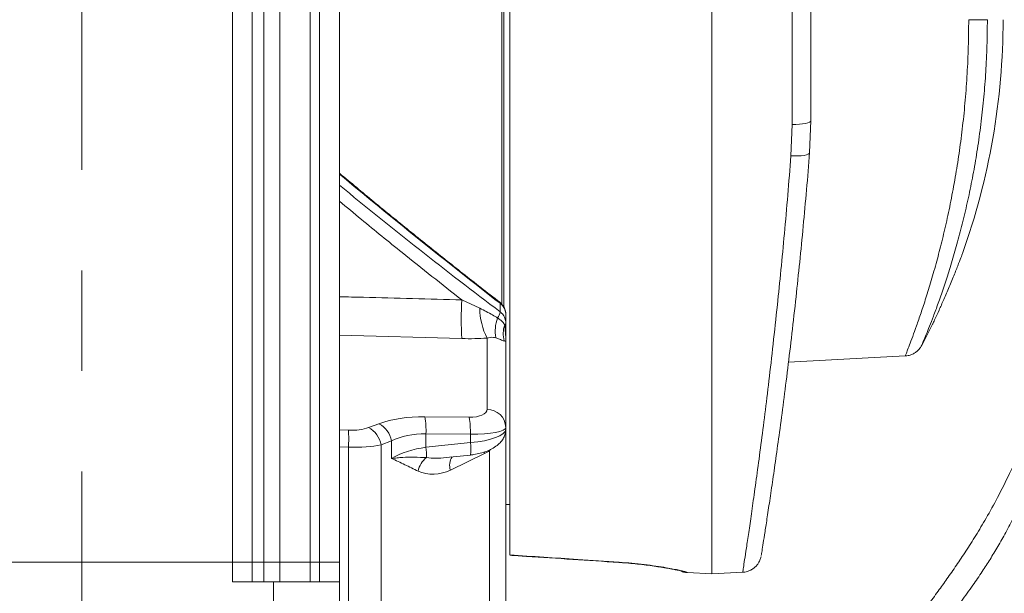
# Model space of a CAD drawing. Header units: millimetres. Extents: x 0 to 8410, y 0 to 5940.
# Tile 236 of 256: x 7472 to 7720, y 1733 to 1878. Entities that reach past the tile are written whole.
import ezdxf

# ---------------------------------------------------------------- set-up
doc = ezdxf.new("R2010")
doc.units = ezdxf.units.MM
doc.header["$LTSCALE"] = 10
doc.linetypes.add('CENTERX2', pattern=[20.32, 12.7, -2.54, 2.54, -2.54])
doc.styles.add('SLDTEXTSTYLE0', font='TXT', dxfattribs={"width": 0.605})
doc.dimstyles.new('SLDDIMSTYLE0', dxfattribs={"dimtxt": 50, "dimasz": 50, "dimexe": 0, "dimexo": 0.0625, "dimgap": 12.5, "dimtad": 1, "dimtoh": 1, "dimdec": 1, "dimrnd": 1e-09, "dimzin": 12, "dimdsep": 46, "dimtxsty": 'SLDTEXTSTYLE0', "dimsah": 1, "dimcen": 0.09, "dimadec": 0, "dimazin": 0, "dimtfac": 1, "dimtofl": 0, "dimtmove": 0, "dimatfit": 3, "dimfxl": 1, "dimfrac": 2, "dimtolj": 1, "dimtzin": 12, "dimarcsym": 0})
doc.dimstyles.new('SLDDIMSTYLE2', dxfattribs={"dimtxt": 50, "dimasz": 50, "dimexe": 0, "dimexo": 0.0625, "dimgap": 12.5, "dimtad": 1, "dimtoh": 1, "dimdec": 1, "dimrnd": 1e-09, "dimzin": 12, "dimdsep": 46, "dimtxsty": 'SLDTEXTSTYLE0', "dimsah": 1, "dimcen": 0.09, "dimadec": 0, "dimazin": 0, "dimtfac": 1, "dimtofl": 0, "dimtmove": 0, "dimatfit": 3, "dimfxl": 1, "dimfrac": 2, "dimtolj": 1, "dimtzin": 12, "dimarcsym": 0})

# ---------------------------------------------------------------- blocks, each defined once
blk = doc.blocks.new('*D47')
at = {"color": 7, "linetype": 'Continuous', "lineweight": 0}
for p, q in [((7724.5, 2078.39), (7724.5, 1048.04)), ((7487.5, 1230.52), (7487.5, 1048.04)), ((7724.5, 1063.04), (7487.5, 1063.04)), ((7724.5, 1063.04), (8199.27, 1063.04))]:
    blk.add_line(p, q, dxfattribs=at)
for points in [[(7487.5, 1063.04), (7537.5, 1055.54), (7537.5, 1070.54)], [(7724.5, 1063.04), (7674.5, 1070.54), (7674.5, 1055.54)]]:
    blk.add_solid(points, dxfattribs=at)
at = {"color": 7, "linetype": 'Continuous', "lineweight": 0, "char_height": 50, "attachment_point": 1, "style": 'SLDTEXTSTYLE0'}
for s, insert in [(' (2x M8)', (7931.58, 1127.5)), ('237', (7817.01, 1127.5))]:
    blk.add_mtext(s, dxfattribs=dict(at, insert=insert))
blk = doc.blocks.new('*D48')
at = {"color": 7, "linetype": 'Continuous', "lineweight": 0}
for p, q in [((7744.5, 2378.39), (7744.5, 1148.04)), ((7724.5, 2078.39), (7724.5, 1148.04)), ((7724.5, 1163.04), (7624.5, 1163.04)), ((7724.5, 1163.04), (7744.5, 1163.04)), ((7744.5, 1163.04), (8163.45, 1163.04))]:
    blk.add_line(p, q, dxfattribs=at)
for points in [[(7724.5, 1163.04), (7674.5, 1170.54), (7674.5, 1155.54)], [(7744.5, 1163.04), (7794.5, 1155.54), (7794.5, 1170.54)]]:
    blk.add_solid(points, dxfattribs=at)
at = {"color": 7, "linetype": 'Continuous', "lineweight": 0, "char_height": 50, "attachment_point": 1, "style": 'SLDTEXTSTYLE0'}
for s, insert in [(' (2x M8)', (7895.76, 1227.5)), ('20', (7819.38, 1227.5))]:
    blk.add_mtext(s, dxfattribs=dict(at, insert=insert))
blk = doc.blocks.new('*D49')
at = {"color": 7, "linetype": 'Continuous', "lineweight": 0}
for p, q in [((7752.5, 2693.39), (7752.5, 1248.04)), ((7724.5, 2078.39), (7724.5, 1248.04)), ((7724.5, 1263.04), (7624.5, 1263.04)), ((7724.5, 1263.04), (7752.5, 1263.04)), ((7752.5, 1263.04), (8163.45, 1263.04))]:
    blk.add_line(p, q, dxfattribs=at)
for points in [[(7724.5, 1263.04), (7674.5, 1270.54), (7674.5, 1255.54)], [(7752.5, 1263.04), (7802.5, 1255.54), (7802.5, 1270.54)]]:
    blk.add_solid(points, dxfattribs=at)
at = {"color": 7, "linetype": 'Continuous', "lineweight": 0, "char_height": 50, "attachment_point": 1, "style": 'SLDTEXTSTYLE0'}
for s, insert in [(' (2x M8)', (7895.76, 1327.5)), ('28', (7819.38, 1327.5))]:
    blk.add_mtext(s, dxfattribs=dict(at, insert=insert))

msp = doc.modelspace()

# ---------------------------------------------------------------- linework, layer by layer
at = {"color": 7, "linetype": 'Continuous', "lineweight": 0}
for p, q in [((7593.500717, 1806.078091), (7593.500717, 2019.794747)), ((7594.000718, 2019.294784), (7594.000718, 1805.402264)), ((7595.500721, 2015.371964), (7595.500721, 1742.851481)), ((7552.500716, 1903.044746), (7552.500716, 1741.044775)), ((7530.50072, 1891.644761), (7530.50072, 1741.044775)), ((7646.500713, 1882.96713), (7646.500713, 1738.044754)), ((7671.500719, 1882.754252), (7671.500719, 1852.485821)), ((7671.500719, 1852.485821), (7671.180627, 1844.49105)), ((7594.500719, 1803.583369), (7594.500719, 1801.430986)), ((7594.500719, 1801.430986), (7594.500719, 1796.892628)), ((7594.500719, 1796.892628), (7594.500719, 1775.069669)), ((7665.838621, 1791.558221), (7695.302448, 1793.102369)), ((7594.500719, 1775.069669), (7594.500719, 1774.612054)), ((7594.500719, 1774.612054), (7594.500719, 1705.370382)), ((7579.440898, 1767.430857), (7585.550762, 1768.082872)), ((7594.500719, 1755.544767), (7595.500721, 1755.544767)), ((7595.500721, 1742.852196), (7595.500721, 1742.851481)), ((7454.500719, 1741.044775), (7525.500717, 1741.044775)), ((7525.500717, 1741.044775), (7530.50072, 1741.044775)), ((7530.50072, 1741.044775), (7530.50072, 1736.04475)), ((7530.50072, 1741.044775), (7533.434051, 1741.044775)), ((7533.434051, 1741.044775), (7537.445086, 1741.044775)), ((7537.445086, 1741.044775), (7545.128836, 1741.044775)), ((7545.128836, 1741.044775), (7547.500717, 1741.044775)), ((7547.500717, 1741.044775), (7552.500716, 1741.044775)), ((7552.500716, 1741.044775), (7552.500716, 1736.04475)), ((7640.374101, 1738.365844), (7646.500713, 1738.044754)), ((7646.500713, 1738.044754), (7654.30238, 1738.453642)), ((7525.500717, 1736.04475), (7535.832903, 1736.04475)), ((7535.832903, 1736.04475), (7535.832903, 1721.044764)), ((7552.500716, 1736.04475), (7535.832903, 1736.04475)), ((7552.500716, 1721.044764), (7552.500716, 1736.04475))]:
    msp.add_line(p, q, dxfattribs=at)
at = {"color": 7, "linetype": 'CENTERX2', "lineweight": 0}
msp.add_line((7487.500719, 1230.520847), (7487.500719, 1930.747697), dxfattribs=at)
at = {"color": 8, "linetype": 'Continuous', "lineweight": 0}
for p, q in [((7533.434051, 1903.044746), (7533.434051, 1741.044775)), ((7537.445086, 1741.044775), (7537.445086, 1903.044746)), ((7545.128836, 1903.044746), (7545.128836, 1741.044775)), ((7547.500717, 1741.044775), (7547.500717, 1903.044746)), ((7525.500717, 1741.044775), (7525.500717, 1891.644761)), ((7666.762403, 1851.533041), (7666.762403, 1882.929817)), ((7666.458315, 1843.655035), (7666.762403, 1851.533041)), ((7583.395569, 1807.246819), (7587.923079, 1805.143938)), ((7593.047201, 1804.262027), (7593.047201, 1806.406513)), ((7583.395569, 1797.490731), (7552.500716, 1798.380867)), ((7589.762396, 1779.631123), (7589.762396, 1797.613397)), ((7574.088558, 1777.744636), (7585.285044, 1777.624175)), ((7552.500716, 1774.419174), (7554.796806, 1774.339214)), ((7559.855348, 1775.027231), (7562.486059, 1776.000783)), ((7574.349522, 1773.443416), (7574.349522, 1770.027235)), ((7585.546001, 1773.322955), (7574.349522, 1773.443416)), ((7585.546001, 1771.2221), (7585.546001, 1773.322955)), ((7554.796806, 1770.039067), (7552.500716, 1770.119027)), ((7554.796806, 1714.05296), (7554.796806, 1770.039067)), ((7565.647646, 1771.630034), (7563.016935, 1770.656511)), ((7563.016935, 1770.656511), (7563.016935, 1712.752328)), ((7565.647646, 1771.630034), (7565.647646, 1767.189339)), ((7574.349522, 1770.027235), (7585.546001, 1771.2221)), ((7590.65777, 1769.502297), (7590.401216, 1769.219384)), ((7589.128456, 1768.466249), (7580.541692, 1764.279887)), ((7589.128456, 1768.466249), (7589.032142, 1768.862114)), ((7590.401216, 1705.137715), (7590.401216, 1769.219384)), ((7525.500717, 1736.04475), (7525.500717, 1741.044775)), ((7533.434051, 1741.044775), (7533.434051, 1736.04475)), ((7537.445086, 1736.04475), (7537.445086, 1741.044775)), ((7545.128836, 1741.044775), (7545.128836, 1736.04475)), ((7547.500717, 1736.04475), (7547.500717, 1741.044775)), ((7640.356055, 1738.407597), (7640.374101, 1738.365844))]:
    msp.add_line(p, q, dxfattribs=at)
at = {"color": 8, "linetype": 'Continuous', "lineweight": 0, "flags": 128}
for points in [[(7671.500719, 1852.485821), (7671.410925, 1852.305815), (7671.14476, 1852.132276), (7670.711807, 1851.971433), (7670.127592, 1851.829067), (7669.413111, 1851.710305), (7668.594024, 1851.619378), (7667.699746, 1851.559594), (7666.762403, 1851.533041)], [(7671.180627, 1844.49105), (7671.075336, 1844.272658), (7670.799292, 1844.075904), (7670.362181, 1843.90764), (7669.779277, 1843.773797), (7669.07098, 1843.679056), (7668.262101, 1843.626723), (7667.380935, 1843.618617), (7666.458315, 1843.655035)], [(7592.972494, 1806.666211), (7593.028306, 1806.58792), (7593.047201, 1806.406513)], [(7623.089186, 1741.005287), (7623.033739, 1740.947828), (7623.023099, 1740.946815)], [(7634.979552, 1739.610061), (7634.512789, 1739.623204), (7634.388811, 1739.642039)]]:
    msp.add_lwpolyline(points, dxfattribs=at)
at = {"color": 7, "linetype": 'Continuous', "lineweight": 0}
for start, end in [(340.26469199, 0), (331.95863539, 333.93684528)]:
    msp.add_arc((7545.000719, 1878.044765), 175, start, end, dxfattribs=at)
at = {"color": 8, "linetype": 'Continuous', "lineweight": 0}
for centre, radius, start, end in [((7662.043745, 1802.368775), 78.799307, 176.4508551, 183.5491449), ((7604.687577, 1805.248734), 16.764826, 180.35815529, 207.09310989), ((7589.264334, 1804.841189), 3.826945, 325.47094418, 351.29554009), ((7601.630231, 1799.264277), 9.82313, 159.70178761, 189.25617394), ((7600.7705, 1798.740583), 6.933785, 161.13421379, 195.52239093), ((7593.912024, 1801.494808), 0.592145, 300.12424575, 353.8124918), ((7589.733313, 1774.85916), 4.772052, 2.52830267, 89.65081286), ((7550.266814, 1774.140794), 24.092803, 358.34131288, 8.60268481), ((7561.462024, 1774.020298), 24.09407, 358.34148511, 8.60231481), ((7505.80895, 1772.189141), 49.035017, 357.48690501, 2.51309499), ((7556.869644, 1769.538666), 6.248101, 10.30625043, 61.45440889), ((7559.500197, 1770.512113), 6.248269, 10.30668044, 61.45360784), ((7556.583171, 1767.812265), 17.903891, 358.74727973, 7.10652522), ((7577.831307, 1769.640782), 7.875091, 348.59005027, 11.583738), ((7577.918382, 1762.886807), 5.688658, 127.1524968, 168.70218099), ((7583.782598, 1765.550419), 3.481053, 144.06369047, 201.4066582), ((7640.616033, 1743.399565), 4.998733, 249.09986542, 267.01877517)]:
    msp.add_arc(centre, radius, start, end, dxfattribs=at)
for centre, major_axis, ratio, start_param, end_param in [((7605.500796, 1869.749086), (214.390881, -173.793036), 0.2079578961, 4.6331428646, 4.822085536), ((7594.066794, 1873.358037), (205.597154, -166.664521), 0.2079578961, 4.6786927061, 4.8745067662), ((7584.762398, 1779.924819), (4.997165, -0.370368), 0.4545125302, 4.8507824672, 6.3168590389), ((7576.17913, 1768.542023), (19.988662, -1.481472), 0.4545125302, 1.7091898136, 2.3585984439), ((7554.378117, 1778.010743), (7.995465, -0.592589), 0.4545125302, 4.7984225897, 5.5001910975), ((7584.500719, 1775.363351), (9.999809, -0.306176), 0.2018960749, 4.8232903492, 6.2893669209), ((7584.500719, 1774.200896), (9.999057, 0.452858), 0.3032783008, 4.8033741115, 6.2694506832), ((7575.91745, 1763.980555), (14.953009, -1.913877), 0.6198864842, 1.7546912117, 2.4040998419), ((7554.116437, 1773.449275), (12.999337, -0.504118), 0.260423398, 4.7748477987, 5.4766163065), ((7575.91745, 1761.809772), (14.976054, 1.528575), 0.5542690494, 1.6190032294, 2.2684118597), ((7579.522275, 1770.456571), (8.858615, 1.098511), 0.3356948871, 4.0662396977, 4.6616070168), ((7588.762104, 1776.143925), (4.760503, 7.793206), 0.6585247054, 3.9418130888, 4.1258064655), ((7576.78366, 1770.303987), (8.290956, 1.907256), 0.8199545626, 3.971263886, 4.9875933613)]:
    msp.add_ellipse(centre, major_axis=major_axis, ratio=ratio, start_param=start_param, end_param=end_param, dxfattribs=at)
at = {"color": 7, "linetype": 'Continuous', "lineweight": 0}
for points, knots in [([(7684.390462, 1643.540219), (7686.166478, 1646.630988), (7689.595744, 1652.598882), (7694.547256, 1660.993169), (7699.101697, 1668.286837), (7703.245573, 1674.551027), (7707.005945, 1679.993052), (7710.584959, 1685.006832), (7713.963828, 1689.629949), (7717.144023, 1693.915177), (7719.956746, 1697.681528), (7723.174911, 1701.991752), (7726.971161, 1707.111531), (7731.578911, 1713.474278), (7736.483247, 1720.482947), (7740.877764, 1727.115853), (7744.592183, 1733.08374), (7747.58525, 1738.152996), (7750.560935, 1743.510028), (7753.493958, 1749.172214), (7756.357989, 1755.157176), (7759.121618, 1761.485952), (7761.689065, 1767.957093), (7763.709265, 1773.523438), (7765.188909, 1777.866145), (7766.186711, 1780.912974), (7766.991518, 1783.449276), (7767.630983, 1785.514096), (7768.223081, 1787.462091), (7768.891157, 1789.702342), (7769.772559, 1792.730349), (7770.881082, 1796.665458), (7772.195479, 1801.534529), (7773.581607, 1806.938918), (7774.931839, 1812.503704), (7776.476105, 1819.231889), (7778.101269, 1826.876907), (7779.732788, 1835.337648), (7781.136105, 1843.358391), (7782.380221, 1851.252202), (7783.483019, 1859.133508), (7784.427498, 1866.874334), (7785.152948, 1873.850238), (7785.706328, 1880.111816), (7786.137702, 1885.842714), (7786.514359, 1891.915344), (7786.806778, 1898.052231), (7787.015623, 1904.331203), (7787.13292, 1910.459111), (7787.157955, 1916.40999), (7787.106486, 1921.606248), (7787.015601, 1925.803609), (7786.907625, 1929.274476), (7786.774011, 1932.67308), (7786.589261, 1936.506384), (7786.324542, 1941.003879), (7785.974722, 1945.926184), (7785.430122, 1952.408053), (7784.635659, 1960.173646), (7783.527419, 1968.963457), (7782.388503, 1976.572763), (7781.280897, 1983.101275), (7780.153939, 1989.0997), (7778.772606, 1995.663977), (7777.013585, 2002.935448), (7774.918847, 2010.505488), (7772.652261, 2018.029126), (7771.110918, 2022.943187), (7770.352832, 2025.360093)], [0, 0, 0, 0, 0.0272402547, 0.0525975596, 0.0759900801, 0.0975872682, 0.1175539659, 0.1359743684, 0.1557416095, 0.1734095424, 0.1889726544, 0.202619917, 0.226670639, 0.2512032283, 0.2762639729, 0.3019602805, 0.3168828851, 0.3320212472, 0.3474184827, 0.3631193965, 0.3791710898, 0.3956245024, 0.4125514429, 0.4283238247, 0.4369303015, 0.4443122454, 0.450418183, 0.4552072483, 0.4591235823, 0.4643522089, 0.4711987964, 0.4806505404, 0.4921809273, 0.5054152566, 0.5183790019, 0.5307985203, 0.5518759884, 0.5708700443, 0.5885864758, 0.6064489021, 0.6244122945, 0.6419012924, 0.658694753, 0.671404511, 0.6840241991, 0.6972099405, 0.7121838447, 0.725211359, 0.7393340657, 0.7532848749, 0.7651214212, 0.7741843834, 0.7814399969, 0.7884066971, 0.7969906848, 0.8071749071, 0.8186163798, 0.8300767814, 0.8507833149, 0.8709357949, 0.8894389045, 0.9023305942, 0.9152991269, 0.9303288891, 0.9472740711, 0.9654357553, 0.9830001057, 1, 1, 1, 1]), ([(7684.117577, 1650.937513), (7685.871787, 1654.014455), (7689.270794, 1659.976425), (7694.202111, 1668.432336), (7698.787867, 1675.923316), (7703.011234, 1682.431087), (7706.888325, 1688.119603), (7710.62524, 1693.372392), (7714.201445, 1698.206102), (7717.591668, 1702.670862), (7720.594441, 1706.5857), (7723.870433, 1710.868416), (7727.547825, 1715.758883), (7731.727664, 1721.605259), (7735.89891, 1727.96489), (7739.721235, 1734.485852), (7743.173279, 1741.006776), (7746.264435, 1747.399674), (7749.3111, 1754.305526), (7752.313132, 1761.776829), (7755.242832, 1769.769803), (7757.466555, 1776.542126), (7758.997713, 1781.654479), (7759.8834, 1784.770441), (7760.59197, 1787.377566), (7761.140043, 1789.469733), (7761.619873, 1791.35457), (7762.134219, 1793.433659), (7762.799654, 1796.225865), (7763.62949, 1799.891079), (7764.600535, 1804.48008), (7765.604453, 1809.63339), (7766.556184, 1814.991116), (7767.608984, 1821.510254), (7768.653873, 1828.930468), (7769.612038, 1837.13786), (7770.361355, 1844.904912), (7770.958177, 1852.530612), (7771.421966, 1860.134018), (7771.755219, 1867.590801), (7771.969966, 1874.900098), (7772.077434, 1882.126245), (7772.085707, 1889.712514), (7771.9938, 1896.72264), (7771.826763, 1903.309461), (7771.619378, 1909.159659), (7771.355107, 1914.90445), (7771.070706, 1919.991023), (7770.805079, 1924.133886), (7770.56694, 1927.505447), (7770.32195, 1930.72092), (7770.031214, 1934.264079), (7769.657828, 1938.450461), (7769.205495, 1943.084143), (7768.547246, 1949.245137), (7767.656752, 1956.653047), (7766.496009, 1965.052759), (7765.354131, 1972.343153), (7764.276572, 1978.582516), (7763.207218, 1984.282355), (7761.921157, 1990.497133), (7760.294219, 1997.404985), (7758.352984, 2004.618565), (7756.248729, 2011.800753), (7754.816933, 2016.492548), (7754.113129, 2018.798813)], [0, 0, 0, 0, 0.0282131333, 0.0546665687, 0.0792171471, 0.1019408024, 0.1229776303, 0.1424173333, 0.1633528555, 0.1822023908, 0.1990072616, 0.2138124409, 0.2375179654, 0.2614681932, 0.2856584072, 0.3101023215, 0.3289671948, 0.3481611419, 0.3678630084, 0.3883053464, 0.4097268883, 0.4315814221, 0.4406481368, 0.4484678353, 0.4549620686, 0.4600645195, 0.4639632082, 0.4688673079, 0.4753633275, 0.4844202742, 0.4955708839, 0.5085803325, 0.5214746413, 0.5338681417, 0.5549560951, 0.5739749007, 0.5916592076, 0.6094727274, 0.6273779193, 0.6448170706, 0.6615452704, 0.6783849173, 0.6952217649, 0.714452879, 0.7272680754, 0.7411598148, 0.7552630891, 0.7673586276, 0.7766756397, 0.7842049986, 0.7909240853, 0.7991604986, 0.8089905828, 0.8202265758, 0.8316188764, 0.8521872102, 0.8722396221, 0.8907306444, 0.9036209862, 0.9163658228, 0.9311401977, 0.9478398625, 0.9658117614, 0.9831946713, 1, 1, 1, 1]), ([(7739.755741, 2012.998089), (7740.333472, 2011.223363), (7741.5144, 2007.595682), (7743.27071, 2002.000638), (7744.95287, 1996.207897), (7746.404064, 1990.549183), (7747.523003, 1985.426036), (7748.326362, 1981.198031), (7748.947715, 1977.531962), (7749.495452, 1973.938857), (7750.042764, 1969.866608), (7750.579679, 1965.212225), (7751.105093, 1959.736706), (7751.560314, 1953.697638), (7751.914295, 1947.342216), (7752.15239, 1941.227187), (7752.284619, 1935.902955), (7752.349275, 1931.485574), (7752.376337, 1927.896488), (7752.382186, 1924.234491), (7752.362098, 1919.855416), (7752.29511, 1914.484297), (7752.164673, 1908.496155), (7751.976075, 1902.450459), (7751.745152, 1896.67546), (7751.480998, 1891.192638), (7751.176936, 1885.743261), (7750.84194, 1880.458524), (7750.489765, 1875.478486), (7750.161136, 1871.204187), (7749.853568, 1867.46695), (7749.518061, 1863.623614), (7749.087788, 1859.01321), (7748.517125, 1853.401464), (7747.816106, 1847.157851), (7747.009913, 1840.678291), (7746.104895, 1834.117831), (7744.991464, 1826.843802), (7743.688446, 1819.253548), (7742.236507, 1811.75849), (7740.85729, 1805.356325), (7739.529385, 1799.74421), (7738.174425, 1794.50398), (7736.658468, 1789.109625), (7734.879445, 1783.299849), (7732.765212, 1776.970646), (7730.360991, 1770.288266), (7727.824797, 1763.749436), (7725.263983, 1757.772363), (7722.891843, 1752.773372), (7720.704192, 1748.567049), (7718.696446, 1744.995894), (7716.724509, 1741.724882), (7714.639804, 1738.478907), (7712.236028, 1734.953957), (7709.339889, 1730.918754), (7706.189394, 1726.696468), (7702.838716, 1722.289293), (7699.348332, 1717.714596), (7695.471418, 1712.575485), (7691.208214, 1706.763707), (7686.92868, 1700.670492), (7682.661891, 1694.306863), (7678.446267, 1687.72442), (7673.954102, 1680.32707), (7669.205631, 1672.199893), (7665.957559, 1666.536901), (7664.293877, 1663.636282)], [0, 0, 0, 0, 0.0135039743, 0.027603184, 0.0424270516, 0.0571440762, 0.0698677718, 0.0803741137, 0.0882964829, 0.0967892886, 0.1066894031, 0.1180525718, 0.1307315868, 0.1465570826, 0.1619746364, 0.1769257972, 0.1909924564, 0.2006616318, 0.2090288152, 0.2170776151, 0.2272791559, 0.240874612, 0.2561569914, 0.2708754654, 0.2849169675, 0.2982553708, 0.3108705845, 0.3246950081, 0.3368581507, 0.3472812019, 0.3559739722, 0.3642317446, 0.3754670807, 0.3898343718, 0.4055087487, 0.4214863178, 0.4377142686, 0.4541323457, 0.4755937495, 0.4944623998, 0.5105843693, 0.5242368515, 0.5375434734, 0.5512923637, 0.5667579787, 0.5841866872, 0.6034008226, 0.6236833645, 0.6425489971, 0.6600970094, 0.6742666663, 0.6877086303, 0.7004429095, 0.7129822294, 0.7277458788, 0.7451840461, 0.7654717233, 0.7834769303, 0.8034059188, 0.8253227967, 0.8492888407, 0.8753677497, 0.8973933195, 0.920836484, 0.9457871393, 0.9722318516, 1, 1, 1, 1]), ([(7744.841299, 2015.052781), (7745.576383, 2012.626146), (7747.075128, 2007.678545), (7749.250387, 2000.125474), (7751.198171, 1992.620618), (7752.76358, 1985.576345), (7753.995905, 1979.288817), (7755.050568, 1973.364191), (7756.04091, 1967.3039), (7756.967451, 1961.062405), (7757.813566, 1954.761225), (7758.566522, 1948.548398), (7759.244226, 1942.298735), (7759.782534, 1936.704051), (7760.188172, 1932.009119), (7760.484734, 1928.264116), (7760.757973, 1924.517112), (7761.052032, 1920.076868), (7761.366972, 1914.590713), (7761.65342, 1908.434069), (7761.872104, 1902.19334), (7762.014099, 1896.237299), (7762.087766, 1890.596164), (7762.10265, 1885.004535), (7762.058931, 1879.588789), (7761.962588, 1874.48392), (7761.837719, 1870.095282), (7761.696286, 1866.249658), (7761.520679, 1862.291106), (7761.267948, 1857.546246), (7760.891368, 1851.779839), (7760.377385, 1845.363328), (7759.733318, 1838.694275), (7758.958031, 1831.924332), (7757.949005, 1824.399547), (7756.711833, 1816.536366), (7755.286538, 1808.766088), (7753.907187, 1802.126526), (7752.567814, 1796.311151), (7751.200009, 1790.896651), (7749.54754, 1784.902201), (7747.429507, 1777.952656), (7744.67274, 1769.872154), (7741.495216, 1761.436548), (7738.104674, 1753.388306), (7735.022482, 1746.888552), (7732.372197, 1741.803892), (7730.139139, 1737.818599), (7727.983629, 1734.217091), (7725.778361, 1730.746485), (7723.317966, 1727.09473), (7720.405852, 1722.994842), (7717.262851, 1718.756855), (7713.936718, 1714.3769), (7710.482443, 1709.863376), (7706.65058, 1704.815409), (7702.430775, 1699.108357), (7698.181319, 1693.100658), (7693.936023, 1686.803386), (7689.733195, 1680.265399), (7685.244566, 1672.883824), (7680.490616, 1664.732504), (7677.235911, 1659.0406), (7675.567469, 1656.122789)], [0, 0, 0, 0, 0.0180485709, 0.0367987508, 0.0559435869, 0.073227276, 0.0881551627, 0.1015516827, 0.1160679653, 0.1318754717, 0.1464804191, 0.1613435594, 0.1764492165, 0.1912568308, 0.2013785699, 0.2100159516, 0.218014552, 0.2281356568, 0.2417110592, 0.2571545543, 0.2720349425, 0.2861885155, 0.2995892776, 0.3122184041, 0.3260167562, 0.3381660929, 0.3485894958, 0.357295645, 0.3655862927, 0.3768318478, 0.3911744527, 0.4068015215, 0.4227660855, 0.4390199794, 0.4555081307, 0.4771034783, 0.4960975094, 0.5123353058, 0.5260830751, 0.539424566, 0.5531351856, 0.5718717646, 0.5935010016, 0.6178023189, 0.6418537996, 0.6638123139, 0.6784521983, 0.6923248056, 0.7054760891, 0.7180777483, 0.7324809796, 0.749578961, 0.7695300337, 0.7872601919, 0.8068888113, 0.8284617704, 0.8520203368, 0.8776167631, 0.8992152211, 0.9221994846, 0.9466784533, 0.9726660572, 1, 1, 1, 1]), ([(7674.210838, 1657.619342), (7675.957102, 1660.674172), (7679.344222, 1666.599433), (7684.263822, 1675.02424), (7688.850234, 1682.53166), (7693.086525, 1689.085998), (7696.986648, 1694.840297), (7700.75655, 1700.174922), (7704.378138, 1705.105425), (7707.822185, 1709.666593), (7710.87817, 1713.663915), (7714.181853, 1717.98447), (7717.842508, 1722.835587), (7721.925182, 1728.495693), (7725.910444, 1734.495106), (7729.474809, 1740.536945), (7732.652809, 1746.550065), (7735.480126, 1752.445444), (7738.274502, 1758.854493), (7741.060526, 1765.862726), (7743.848782, 1773.481792), (7746.017397, 1780.020573), (7747.533801, 1785.012062), (7748.417969, 1788.072534), (7749.125146, 1790.62837), (7749.671681, 1792.674019), (7750.151008, 1794.518527), (7750.666517, 1796.557052), (7751.334905, 1799.297016), (7752.169815, 1802.889817), (7753.149987, 1807.376229), (7754.170192, 1812.396242), (7755.149461, 1817.598339), (7756.253358, 1823.918838), (7757.387966, 1831.112353), (7758.495252, 1839.076319), (7759.429191, 1846.623447), (7760.249651, 1854.046929), (7760.973921, 1861.454091), (7761.530351, 1867.765186), (7761.816991, 1871.583294), (7761.920682, 1872.964487)], [0, 0, 0, 0, 0.0435163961, 0.0844060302, 0.1224338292, 0.1576710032, 0.1903068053, 0.2204685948, 0.2529561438, 0.2822328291, 0.3083908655, 0.3315234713, 0.3677804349, 0.4041133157, 0.440768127, 0.4775949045, 0.5058458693, 0.5344902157, 0.563828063, 0.5943294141, 0.6265060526, 0.6598416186, 0.6738127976, 0.685858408, 0.6958368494, 0.7036289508, 0.7095827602, 0.7171411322, 0.7271215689, 0.7410191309, 0.7581270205, 0.7779589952, 0.7975147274, 0.8163191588, 0.848315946, 0.8771482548, 0.9040452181, 0.9311643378, 0.9584235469, 0.9849598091, 1, 1, 1, 1]), ([(7749.583891, 1864.410445), (7749.398097, 1863.358578), (7748.979233, 1860.987206), (7748.101509, 1856.166523), (7746.913957, 1849.878688), (7745.423736, 1842.380099), (7743.836701, 1834.79295), (7742.092803, 1826.875967), (7740.251896, 1819.00101), (7738.389678, 1811.544801), (7736.683222, 1805.137243), (7735.086034, 1799.495029), (7733.500617, 1794.2256), (7731.770227, 1788.823716), (7729.772795, 1783.019176), (7727.4133, 1776.701944), (7724.680263, 1770.018112), (7721.720632, 1763.470663), (7718.701381, 1757.459292), (7715.839146, 1752.279345), (7713.155845, 1747.791851), (7710.647909, 1743.852955), (7708.223785, 1740.229199), (7705.898825, 1736.883976), (7703.50461, 1733.535252), (7700.916445, 1729.993655), (7697.940021, 1725.986605), (7694.553095, 1721.465308), (7690.734089, 1716.359388), (7686.462225, 1710.57123), (7681.722268, 1703.977647), (7676.908586, 1697.000282), (7672.058506, 1689.613986), (7667.223484, 1681.831586), (7662.059973, 1673.095998), (7658.512199, 1666.956593), (7656.688145, 1663.800076)], [0, 0, 0, 0, 0.0121245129, 0.0273339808, 0.055681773, 0.0849290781, 0.1144809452, 0.1442150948, 0.1777209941, 0.2073140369, 0.232776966, 0.254487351, 0.275573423, 0.2972386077, 0.3215071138, 0.3489454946, 0.3792595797, 0.4118214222, 0.4426542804, 0.4714174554, 0.4968911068, 0.5209688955, 0.5436931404, 0.5661617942, 0.5868730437, 0.6107555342, 0.6379476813, 0.6685847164, 0.7027957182, 0.7407043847, 0.7824375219, 0.8281319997, 0.8669486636, 0.9085265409, 0.9529697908, 1, 1, 1, 1]), ([(7671.180627, 1844.49105), (7670.921098, 1841.340135), (7670.402038, 1835.038302), (7669.554899, 1825.790794), (7668.666235, 1816.744425), (7667.707748, 1807.645989), (7666.696562, 1798.655736), (7665.63839, 1789.803986), (7664.586899, 1781.483033), (7663.576842, 1773.87167), (7662.636319, 1767.07642), (7661.771206, 1761.045298), (7660.989276, 1755.760045), (7660.315083, 1751.321597), (7659.769006, 1747.798114), (7659.348642, 1745.130263), (7659.076679, 1743.420865), (7658.948949, 1742.625212), (7658.966322, 1742.733345), (7658.970914, 1742.761925)], [0, 0, 0, 0, 0.0551421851, 0.1102844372, 0.166620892, 0.2229575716, 0.2855243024, 0.3480909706, 0.4124313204, 0.4767711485, 0.5385037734, 0.6002359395, 0.6637184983, 0.727200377, 0.7888081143, 0.8504153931, 0.9138189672, 0.9772223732, 1, 1, 1, 1]), ([(7592.972643, 1806.666091), (7591.379035, 1807.902137), (7586.763412, 1811.482142), (7579.146746, 1817.486921), (7570.152436, 1824.702324), (7561.26814, 1831.949336), (7555.404068, 1836.841508), (7552.500716, 1839.263663)], [0, 0, 0, 0, 0.1176042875, 0.3406215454, 0.5627017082, 0.783489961, 1, 1, 1, 1]), ([(7702.863923, 1802.554623), (7703.174621, 1803.222866), (7703.795231, 1804.55766), (7705.067698, 1807.40243), (7706.424144, 1810.566836), (7707.740635, 1813.78661), (7708.819078, 1816.549434), (7709.490421, 1818.329084), (7709.778937, 1819.109194), (7709.730907, 1818.979522), (7709.720871, 1818.952427)], [0, 0, 0, 0, 0.1352516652, 0.2701607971, 0.4138178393, 0.561999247, 0.7063224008, 0.841317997, 0.966842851, 1, 1, 1, 1]), ([(7339.268527, 1815.904692), (7339.081036, 1815.859021), (7338.066257, 1815.611834), (7336.228847, 1815.072172), (7333.305757, 1814.175861), (7329.615027, 1812.914371), (7324.930885, 1811.105868), (7319.703806, 1808.784435), (7314.264841, 1805.989111), (7309.200103, 1802.913953), (7304.563397, 1799.600622), (7300.410742, 1796.107349), (7296.706742, 1792.332337), (7293.669614, 1788.584573), (7291.378643, 1785.200557), (7289.821321, 1782.483291), (7288.769223, 1780.399895), (7287.932828, 1778.579652), (7287.06982, 1776.501076), (7286.101115, 1773.821747), (7285.10316, 1770.487009), (7284.201534, 1766.578717), (7283.415208, 1761.716511), (7282.925554, 1756.204303), (7282.813929, 1750.298255), (7283.069109, 1744.763322), (7283.607469, 1739.680857), (7284.296692, 1735.180366), (7284.949905, 1731.547537), (7285.478421, 1728.799062), (7285.885101, 1726.743124), (7286.293184, 1724.707097), (7286.781616, 1722.292491), (7287.417998, 1719.177469), (7288.32429, 1714.769321), (7289.457726, 1709.250732), (7290.714868, 1702.975366), (7291.879191, 1696.949937), (7292.938284, 1691.397176), (7293.90751, 1686.313448), (7294.820788, 1681.557953), (7295.718191, 1676.972405), (7296.570972, 1672.806717), (7297.414868, 1668.927705), (7298.291264, 1665.176677), (7299.334787, 1661.133685), (7300.570188, 1656.870054), (7301.937668, 1652.711464), (7303.270149, 1649.153488), (7304.430926, 1646.382498), (7305.386818, 1644.296214), (7306.340903, 1642.371863), (7307.455865, 1640.299495), (7308.892946, 1637.889659), (7310.58624, 1635.384301), (7312.804137, 1632.518929), (7315.41914, 1629.76466), (7318.056115, 1627.744864), (7320.273398, 1626.49517), (7322.236115, 1625.642897), (7324.585401, 1624.941974), (7326.99564, 1624.527182), (7329.118324, 1624.352507), (7330.867284, 1624.306222), (7332.45968, 1624.325641), (7334.194912, 1624.399706), (7336.233969, 1624.539929), (7338.690143, 1624.758194), (7341.295135, 1625.001197), (7344.241607, 1625.259293), (7347.539663, 1625.537028), (7351.529062, 1625.860649), (7355.885892, 1626.204668), (7360.492952, 1626.562528), (7364.87341, 1626.900582), (7369.088358, 1627.227751), (7373.192331, 1627.550263), (7377.410702, 1627.887084), (7381.425543, 1628.213209), (7385.223246, 1628.525044), (7388.992818, 1628.833072), (7393.324292, 1629.180854), (7398.489564, 1629.581519), (7404.448804, 1630.015596), (7410.882671, 1630.446822), (7417.465479, 1630.858188), (7424.120337, 1631.246153), (7431.465274, 1631.652229), (7439.363028, 1632.036774), (7447.535978, 1632.27339), (7455.078992, 1632.32707), (7461.889327, 1632.304421), (7467.983315, 1632.263175), (7473.672284, 1632.221051), (7480.121245, 1632.170441), (7487.797498, 1632.111371), (7496.879956, 1632.049154), (7506.739105, 1631.986835), (7517.01623, 1631.922906), (7527.547002, 1631.856772), (7538.155715, 1631.792104), (7549.038811, 1631.72784), (7560.181473, 1631.675376), (7571.554577, 1631.647804), (7583.060108, 1631.655627), (7594.49172, 1631.681491), (7605.583249, 1631.709774), (7616.081785, 1631.726229), (7625.238581, 1631.736816), (7633.209063, 1631.747407), (7640.256254, 1631.763558), (7646.853312, 1631.783597), (7652.905379, 1631.800696), (7658.31022, 1631.806229), (7663.000775, 1631.792509), (7666.914646, 1631.761568), (7670.04942, 1631.718539), (7672.459088, 1631.672075), (7674.23044, 1631.641377), (7675.412553, 1631.640659), (7676.314771, 1631.71889), (7677.109461, 1631.90385), (7677.891401, 1632.200032), (7678.593507, 1632.589578), (7679.206604, 1633.043505), (7679.766437, 1633.56177), (7680.435174, 1634.404896), (7681.040262, 1635.617529), (7681.381157, 1637.078426), (7681.380548, 1638.615558), (7681.015356, 1640.16122), (7680.311151, 1641.572394), (7679.347542, 1642.726328), (7678.144496, 1643.602165), (7677.071339, 1644.042209), (7676.228912, 1644.220404), (7675.525514, 1644.284658), (7674.695266, 1644.243072), (7673.640391, 1643.988925), (7672.515443, 1643.398079), (7671.442531, 1642.474623), (7671.026203, 1641.57938), (7670.816786, 1641.129062)], [0, 0, 0, 0, 0.0007560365, 0.0040919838, 0.0074441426, 0.0126392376, 0.0191701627, 0.0267681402, 0.0345869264, 0.0426268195, 0.0495225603, 0.0565422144, 0.0636499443, 0.0702838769, 0.0757810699, 0.0801426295, 0.0830127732, 0.0853144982, 0.0883292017, 0.0922582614, 0.0970917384, 0.1028323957, 0.1091051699, 0.1179314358, 0.1263267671, 0.134314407, 0.1419159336, 0.1490068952, 0.1549527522, 0.1587342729, 0.16171482, 0.164408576, 0.1680813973, 0.1728006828, 0.1785836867, 0.1879120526, 0.1972080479, 0.2058093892, 0.2136657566, 0.2207372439, 0.2272595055, 0.2336893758, 0.2400149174, 0.2448596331, 0.2502322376, 0.2561511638, 0.262583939, 0.2694271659, 0.2755372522, 0.2798884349, 0.2834543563, 0.2864594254, 0.2902157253, 0.2949312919, 0.3004682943, 0.3057939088, 0.3139891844, 0.3209335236, 0.3240806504, 0.3279558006, 0.3328335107, 0.3380243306, 0.3421390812, 0.3453786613, 0.3484048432, 0.3514935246, 0.3555223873, 0.360549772, 0.3659240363, 0.3704256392, 0.3767234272, 0.3835147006, 0.3910409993, 0.398495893, 0.4058930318, 0.4118923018, 0.4181356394, 0.4246425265, 0.4307883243, 0.4357871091, 0.4410898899, 0.4469402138, 0.4541563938, 0.4627265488, 0.4715829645, 0.480444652, 0.4893108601, 0.4981791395, 0.5095162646, 0.5203480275, 0.530317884, 0.539310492, 0.5472020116, 0.5541986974, 0.5614743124, 0.5721707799, 0.5837493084, 0.5963236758, 0.6100378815, 0.6234666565, 0.6374932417, 0.6521624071, 0.6675399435, 0.6836923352, 0.7006025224, 0.7180114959, 0.735654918, 0.7533079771, 0.7707540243, 0.7853226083, 0.8003052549, 0.8154783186, 0.8305489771, 0.8451375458, 0.8587713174, 0.8711998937, 0.8824612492, 0.8926407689, 0.9018606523, 0.9101807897, 0.9170784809, 0.9227584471, 0.9274852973, 0.9313867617, 0.9334196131, 0.9366944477, 0.9410847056, 0.9462120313, 0.951824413, 0.9576494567, 0.9627848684, 0.9672293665, 0.972185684, 0.976401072, 0.9800239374, 0.9816211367, 0.9831677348, 0.9853725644, 0.9883675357, 0.9920991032, 0.9960257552, 1, 1, 1, 1]), ([(7594.464756, 1803.627238), (7594.470539, 1803.790251), (7594.489105, 1804.313581), (7594.199969, 1805.163013), (7593.688691, 1806.047133), (7593.184209, 1806.462048), (7592.957101, 1806.648836)], [0, 0, 0, 0, 0.1390538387, 0.4464113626, 0.7507840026, 1, 1, 1, 1]), ([(7702.204279, 1801.157847), (7702.192318, 1801.132799), (7702.155166, 1801.054997), (7702.448428, 1801.668987), (7702.762661, 1802.338781), (7702.863923, 1802.554623)], [0, 0, 0, 0, 0.2434637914, 0.7562056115, 1, 1, 1, 1]), ([(7695.299736, 1793.130383), (7695.549055, 1793.1453), (7696.116613, 1793.179257), (7696.937958, 1793.450415), (7697.709217, 1793.847299), (7698.329014, 1794.314485), (7698.798766, 1794.787977), (7699.1285, 1795.214448), (7699.328461, 1795.530033), (7699.429518, 1795.709899), (7699.460659, 1795.769797), (7699.474773, 1795.796946)], [0, 0, 0, 0, 0.1352279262, 0.3078364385, 0.4646170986, 0.605235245, 0.7279315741, 0.8281882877, 0.9028657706, 0.9559731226, 1, 1, 1, 1]), ([(7585.550762, 1768.082872), (7585.84192, 1768.118238), (7586.688143, 1768.221027), (7588.056975, 1768.5067), (7589.600399, 1768.98782), (7591.050505, 1769.639943), (7592.29228, 1770.442008), (7593.275327, 1771.371815), (7593.965668, 1772.375839), (7594.413977, 1773.462321), (7594.471989, 1774.231242), (7594.500719, 1774.612054)], [0, 0, 0, 0, 0.0621628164, 0.1806704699, 0.303176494, 0.4323035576, 0.5704673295, 0.6906791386, 0.7990001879, 0.9004538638, 1, 1, 1, 1]), ([(7738.554767, 1754.62319), (7737.38733, 1752.36653), (7735.073948, 1747.894756), (7731.684658, 1742.099052), (7728.575899, 1737.095339), (7725.79779, 1732.853484), (7723.168911, 1728.992519), (7720.648294, 1725.397096), (7718.045299, 1721.758331), (7715.151594, 1717.783184), (7711.817242, 1713.269346), (7708.202603, 1708.417678), (7704.318107, 1703.198866), (7700.169509, 1697.564901), (7695.567911, 1691.178645), (7690.862788, 1684.413532), (7686.101406, 1677.227698), (7681.333218, 1669.612777), (7676.219074, 1660.976782), (7672.698768, 1654.880359), (7670.886299, 1651.74155)], [0, 0, 0, 0, 0.0538480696, 0.1067047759, 0.1486218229, 0.188462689, 0.2263377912, 0.2623025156, 0.2987052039, 0.3419197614, 0.3924697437, 0.4505274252, 0.5079339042, 0.5713172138, 0.6407390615, 0.7163484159, 0.7803536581, 0.8488360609, 0.9221716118, 1, 1, 1, 1]), ([(7595.495491, 1742.774472), (7596.903402, 1742.679793), (7606.079288, 1742.062737), (7615.2553, 1741.461706), (7623.023382, 1740.952894)], [0, 0, 0, 0, 0.1534359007, 1, 1, 1, 1]), ([(7654.314077, 1738.460496), (7654.673256, 1738.501953), (7655.373652, 1738.582792), (7656.320841, 1738.974633), (7657.110797, 1739.483427), (7657.730561, 1740.065935), (7658.192383, 1740.665114), (7658.515297, 1741.235255), (7658.722534, 1741.734735), (7658.843052, 1742.120286), (7658.89112, 1742.336509), (7658.909059, 1742.417202)], [0, 0, 0, 0, 0.1658699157, 0.3234448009, 0.4669264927, 0.5969947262, 0.7131960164, 0.8142048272, 0.8979442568, 0.9619137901, 1, 1, 1, 1]), ([(7623.020283, 1740.942911), (7623.633885, 1740.901373), (7625.040246, 1740.806171), (7627.182057, 1740.606549), (7629.402481, 1740.362847), (7631.474642, 1740.091979), (7633.160296, 1739.84539), (7634.05088, 1739.695226), (7634.387529, 1739.638463)], [0, 0, 0, 0, 0.1434575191, 0.3288011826, 0.515152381, 0.6998235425, 0.8865302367, 1, 1, 1, 1]), ([(7634.398362, 1739.638344), (7634.840155, 1739.563071), (7635.8152, 1739.396942), (7637.020372, 1739.16215), (7637.985712, 1738.957138), (7638.565513, 1738.820997), (7638.848144, 1738.744344), (7638.846271, 1738.744862), (7638.845703, 1738.745019)], [0, 0, 0, 0, 0.1808633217, 0.3991693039, 0.6130080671, 0.7933970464, 0.9373619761, 1, 1, 1, 1]), ([(7638.847521, 1738.719478), (7639.02265, 1738.646097), (7639.50804, 1738.44271), (7640.037375, 1738.402981), (7640.375725, 1738.377586)], [0, 0, 0, 0, 0.3608004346, 1, 1, 1, 1])]:
    msp.add_open_spline(points, degree=3, knots=knots, dxfattribs=at)
at = {"color": 8, "linetype": 'Continuous', "lineweight": 0}
for points, knots in [([(7695.300943, 1793.131128), (7695.297243, 1793.121778), (7695.26322, 1793.0358), (7695.404371, 1793.392181), (7695.748983, 1794.264909), (7696.343788, 1795.801688), (7697.146083, 1797.928082), (7698.135982, 1800.650954), (7699.271026, 1803.918281), (7700.524642, 1807.73197), (7701.865222, 1812.09095), (7703.21774, 1816.849628), (7704.529011, 1821.895826), (7705.780236, 1827.206475), (7706.974532, 1832.90328), (7708.062259, 1838.854131), (7709.011268, 1844.959632), (7709.817029, 1851.223296), (7710.472384, 1857.726514), (7710.953032, 1864.415949), (7711.259081, 1871.204715), (7711.297326, 1875.759319), (7711.316517, 1878.044769)], [0, 0, 0, 0, 0.0061099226, 0.0561813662, 0.1086665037, 0.1611535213, 0.2153720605, 0.2695936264, 0.3235174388, 0.3774436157, 0.4329771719, 0.4885119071, 0.5397443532, 0.5909763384, 0.6435396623, 0.6961016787, 0.7459046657, 0.7957064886, 0.8468487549, 0.8979899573, 0.948812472, 1, 1, 1, 1]), ([(7716.030008, 1878.044769), (7716.010404, 1875.846478), (7715.97106, 1871.434485), (7715.657496, 1864.916855), (7715.169933, 1858.535636), (7714.504391, 1852.287433), (7713.668368, 1846.155548), (7712.67888, 1840.186393), (7711.564577, 1834.470102), (7710.343144, 1828.989611), (7709.037916, 1823.782569), (7707.671907, 1818.855822), (7706.289358, 1814.294643), (7704.914841, 1810.094226), (7703.59871, 1806.334099), (7702.410436, 1803.127777), (7701.395507, 1800.510037), (7700.565101, 1798.443922), (7699.930922, 1796.907121), (7699.563806, 1796.035862), (7699.417349, 1795.689346), (7699.449706, 1795.765975), (7699.454076, 1795.776323)], [0, 0, 0, 0, 0.0513239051, 0.1030075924, 0.1532325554, 0.2034584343, 0.2550185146, 0.3065797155, 0.358023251, 0.409467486, 0.4622366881, 0.5150058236, 0.5687758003, 0.6225439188, 0.6779103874, 0.7332729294, 0.7852033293, 0.8371301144, 0.8908249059, 0.9445167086, 0.9925077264, 1, 1, 1, 1]), ([(7716.030008, 1878.044769), (7715.910361, 1878.044769), (7715.671066, 1878.044769), (7714.57096, 1878.044769), (7713.079695, 1878.044769), (7711.904282, 1878.044769), (7711.316577, 1878.044769)], [0, 0, 0, 0, 0.2500002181, 0.4999999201, 0.7500006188, 1, 1, 1, 1]), ([(7654.296345, 1738.568828), (7654.291457, 1738.53728), (7654.273317, 1738.420195), (7654.396451, 1739.215467), (7654.658344, 1740.92174), (7655.075442, 1743.664202), (7655.622888, 1747.325365), (7656.286565, 1751.854541), (7657.053818, 1757.225946), (7657.920447, 1763.481037), (7658.865215, 1770.55445), (7659.860997, 1778.331187), (7660.89723, 1786.817148), (7661.961258, 1796.023934), (7662.982104, 1805.427204), (7663.933814, 1814.790336), (7664.813704, 1824.058987), (7665.665315, 1833.674647), (7666.193982, 1840.328241), (7666.458315, 1843.655035)], [0, 0, 0, 0, 0.0227602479, 0.0844700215, 0.1461800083, 0.2096768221, 0.2731740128, 0.3349441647, 0.3967147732, 0.4602356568, 0.5237571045, 0.5862787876, 0.6488006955, 0.7131014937, 0.7774022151, 0.8324524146, 0.887502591, 0.9437513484, 1, 1, 1, 1]), ([(7583.395569, 1807.246819), (7578.371941, 1811.213383), (7569.907977, 1817.896372), (7559.61047, 1826.281253), (7554.347942, 1830.677354), (7552.500716, 1832.22045)], [0, 0, 0, 0, 0.4865628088, 0.8197759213, 1, 1, 1, 1]), ([(7552.500716, 1808.076516), (7554.515214, 1808.022203), (7564.81359, 1807.744548), (7575.111814, 1807.468704), (7583.395569, 1807.246819)], [0, 0, 0, 0, 0.1956131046, 1, 1, 1, 1]), ([(7587.923079, 1805.143938), (7589.024404, 1804.60997), (7590.566217, 1803.862435), (7592.00583, 1802.936515), (7592.41712, 1802.671984)], [0, 0, 0, 0, 0.714304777, 1, 1, 1, 1]), ([(7594.500719, 1803.583369), (7594.455978, 1803.992447), (7594.366503, 1804.810525), (7593.775613, 1805.778363), (7593.248332, 1806.233066), (7593.047201, 1806.406513)], [0, 0, 0, 0, 0.3822072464, 0.7643423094, 1, 1, 1, 1]), ([(7593.047201, 1804.262027), (7593.247559, 1804.090048), (7593.774768, 1803.637513), (7594.36629, 1802.668128), (7594.455925, 1801.843228), (7594.500719, 1801.430986)], [0, 0, 0, 0, 0.2346851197, 0.6175351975, 1, 1, 1, 1]), ([(7592.41712, 1802.671984), (7592.714637, 1802.494545), (7593.365478, 1802.106384), (7593.931424, 1801.453598), (7594.140861, 1801.098516), (7594.209208, 1800.982639)], [0, 0, 0, 0, 0.3619434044, 0.7917789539, 1, 1, 1, 1]), ([(7594.209208, 1800.982639), (7594.354469, 1799.622068), (7594.500404, 1798.25519), (7594.500718, 1796.898887), (7594.500719, 1796.892628)], [0, 0, 0, 0, 0.9953856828, 1, 1, 1, 1]), ([(7589.762396, 1797.613397), (7588.724878, 1797.553704), (7586.634219, 1797.433417), (7584.480484, 1797.471531), (7583.395569, 1797.490731)], [0, 0, 0, 0, 0.4962637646, 1, 1, 1, 1]), ([(7591.935008, 1797.684238), (7591.750229, 1797.727938), (7591.011671, 1797.902607), (7590.297723, 1797.737326), (7589.762396, 1797.613397)], [0, 0, 0, 0, 0.2501885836, 1, 1, 1, 1]), ([(7594.089619, 1796.884999), (7593.999782, 1796.901895), (7593.765326, 1796.945992), (7593.134108, 1797.265592), (7592.275489, 1797.565364), (7591.935008, 1797.684238)], [0, 0, 0, 0, 0.2726553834, 0.7115753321, 1, 1, 1, 1]), ([(7594.500719, 1796.892628), (7594.500718, 1796.892569), (7594.500506, 1796.88567), (7594.44787, 1796.874168), (7594.208709, 1796.881398), (7594.089619, 1796.884999)], [0, 0, 0, 0, 0.0043583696, 0.5042181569, 1, 1, 1, 1]), ([(7565.647646, 1767.189339), (7565.654139, 1767.190273), (7565.883577, 1767.223286), (7566.343574, 1767.284736), (7567.276881, 1767.388071), (7568.900555, 1767.517333), (7571.356167, 1767.582116), (7573.440337, 1767.474613), (7574.482783, 1767.420843)], [0, 0, 0, 0, 0.0025790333, 0.0911283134, 0.1795525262, 0.355436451, 0.6776068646, 1, 1, 1, 1]), ([(7572.339958, 1764.001265), (7571.231349, 1764.549211), (7569.014688, 1765.644826), (7566.788973, 1766.740371), (7565.653174, 1767.187164), (7565.647646, 1767.189339)], [0, 0, 0, 0, 0.4989062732, 0.9975609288, 1, 1, 1, 1]), ([(7595.500721, 1742.851481), (7601.211982, 1742.466285), (7610.408087, 1741.846054), (7619.604301, 1741.236338), (7623.089186, 1741.005287)], [0, 0, 0, 0, 0.6210521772, 1, 1, 1, 1]), ([(7623.089186, 1741.005287), (7624.166305, 1740.925454), (7626.353971, 1740.763311), (7629.479504, 1740.422042), (7632.450755, 1740.027558), (7634.127579, 1739.75072), (7634.979552, 1739.610061)], [0, 0, 0, 0, 0.2423888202, 0.4923000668, 0.7420441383, 1, 1, 1, 1]), ([(7634.979552, 1739.610061), (7634.981395, 1739.609743), (7635.628869, 1739.498056), (7636.824166, 1739.279125), (7638.260756, 1738.98402), (7639.317532, 1738.740633), (7640.14174, 1738.523349), (7640.277181, 1738.450197), (7640.356055, 1738.407597)], [0, 0, 0, 0, 0.0005486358, 0.19275355, 0.3849559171, 0.5661499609, 0.7473456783, 1, 1, 1, 1])]:
    msp.add_open_spline(points, degree=3, knots=knots, dxfattribs=at)

# ---------------------------------------------------------------- dimensions: what is measured, and where the dimension line sits
at = {"color": 7, "linetype": 'Continuous', "lineweight": 0}
for base, p2, dimstyle, picture, middle in [((7752.500719, 1263.044765), (7752.500719, 2693.391658), 'SLDDIMSTYLE2', '*D49', (7983.475159, 1263.044765)), ((7744.500719, 1163.044765), (7744.500719, 2378.391658), 'SLDDIMSTYLE2', '*D48', (7983.475159, 1163.044765)), ((7487.500719, 1063.044765), (7487.500719, 1230.520847), 'SLDDIMSTYLE0', '*D47', (8000.200259, 1063.044765))]:
    dim = msp.add_linear_dim(base=base, p1=(7724.500719, 2078.391658), p2=p2, text='<> (2x M8)', dimstyle=dimstyle, dxfattribs=at)
    dim.commit()
    dim.dimension.update_dxf_attribs({"geometry": picture, "text_midpoint": middle, "dimtype": 160})

doc.saveas('drawing.dxf')
